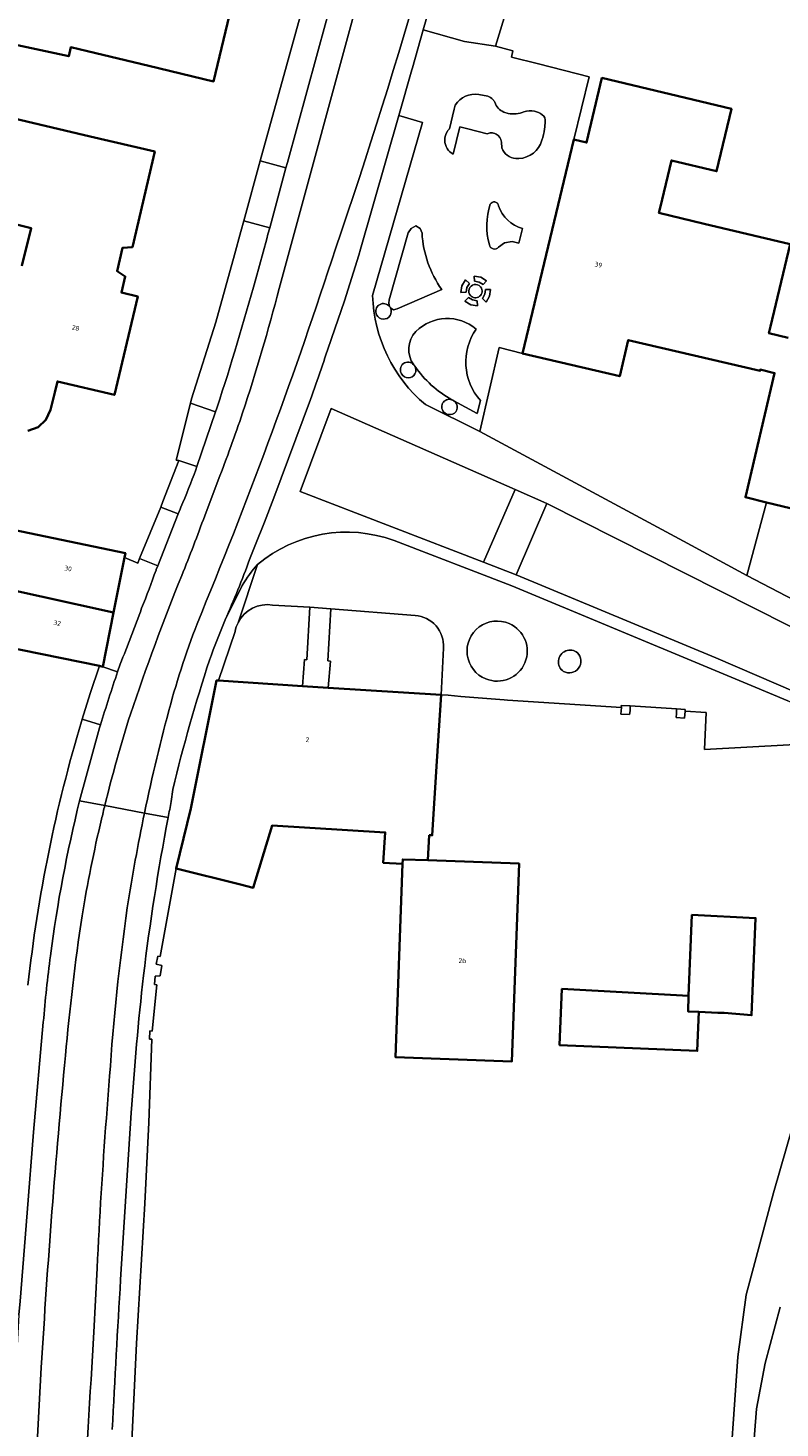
# Model space of a CAD drawing. Header units: metres. Extents: x 201541 to 204988, y 387833 to 394342.
# Tile 165 of 214: x 203578 to 203635, y 391738 to 391843. Entities that reach past the tile are written whole.
import ezdxf
from ezdxf.enums import TextEntityAlignment as Align

# ---------------------------------------------------------------- set-up
doc = ezdxf.new("R2010")
doc.units = ezdxf.units.M
for name, color, linetype, lineweight in [('B-WE-GR-BEPLANTING_CULTUUR_BODEMBEDEKKER-GV', 90, 'Continuous', 18), ('B-WE-GR-GROENVOORZIENING-GV', 80, 'Continuous', 18), ('B-WE-IE-TERREINAFSCHEIDING_KUNSTMATIG_MUUR-G', 90, 'IE-TERREINAFSCHEIDING-KUNSTMATIG-DICHT', 18), ('B-WE-IE-TERREINAFSCHEIDING_KUNSTMATIG_MUUR-GV', 90, 'Continuous', 18), ('B-WE-OG-BEBOUWING-GV', 7, 'Continuous', 35), ('B-WE-OG-BEBOUWING-T18', 10, 'Continuous', 18), ('B-WE-OG-TERREIN_ERF-GV', 7, 'Continuous', 18), ('B-WE-OG-WATER-GV', 130, 'Continuous', 18), ('B-WE-OG-WATER_SLOOT-GV', 120, 'Continuous', 18), ('B-WE-VH-ONVERHARD-GV', 252, 'Continuous', 18), ('B-WE-VH-VERHARDING_ASFALT-GV', 252, 'Continuous', 18), ('B-WE-VH-VERHARDING_BETONSTRAATSTEEN-GV', 252, 'Continuous', 18), ('B-WE-VH-VERHARDING_OPEN-GV', 252, 'Continuous', 18), ('B-WE-VH-VERHARDING_SIERBESTRATING-GV', 252, 'Continuous', 18), ('B-WE-VH-VERHARDING_STRAATBAKSTEEN-GV', 252, 'Continuous', 18), ('B-WE-VH-VERHARDING_TEGEL-GV', 252, 'Continuous', 18)]:
    doc.layers.add(name, color=color, linetype=linetype, lineweight=lineweight)
doc.styles.add('NLCS-ISO-M200-T18', font='NLCS-ISO.ttf', dxfattribs={"height": 0.36})
doc.linetypes.add('IE-TERREINAFSCHEIDING-KUNSTMATIG-DICHT', pattern='A,8,-1,[82,NLCS.SHX,S=0.75,R=90,X=0,Y=0],-1', length=10)

msp = doc.modelspace()

# ---------------------------------------------------------------- linework, layer by layer
at = {"layer": 'B-WE-GR-BEPLANTING_CULTUUR_BODEMBEDEKKER-GV'}
for points in [[(203612.169, 391837.774, 0.3029536), (203610.409, 391836.984)], [(203613.227, 391837.405, 0.0999247), (203612.868, 391837.657)], [(203613.38, 391837.201, 0.058041), (203613.227, 391837.405)], [(203614.064, 391836.46, -0.2264513), (203613.38, 391837.201)], [(203615.573, 391836.476, -0.1494625), (203614.393, 391836.352)], [(203616.356, 391836.528, 0.1409734), (203615.573, 391836.476)], [(203616.936, 391836.254, 0.1156732), (203616.356, 391836.528)], [(203617.172, 391835.731, 0.3131909), (203616.936, 391836.254)], [(203617.12, 391835.201, 0.0257976), (203617.172, 391835.731)], [(203609.82, 391835.016, 0.1541943), (203609.616, 391834.326)], [(203609.972, 391835.2, 0.0525344), (203609.82, 391835.016)], [(203612.801, 391834.828, -0.0995982), (203613.098, 391834.891)], [(203613.098, 391834.891, -0.1236678), (203613.471, 391834.804)], [(203613.471, 391834.804, -0.2466904), (203613.887, 391834.203)], [(203616.923, 391834.339, 0.0406035), (203617.12, 391835.201)], [(203609.616, 391834.326, 0.2687896), (203610.239, 391833.301)], [(203613.907, 391833.76, 0.2889914), (203614.959, 391832.962)], [(203615.19, 391832.963, 0.3238026), (203616.923, 391834.339)], [(203614.959, 391832.962, 0.0476821), (203615.19, 391832.963)], [(203613.037, 391829.526, 0.1527198), (203612.973, 391826.488)], [(203613.665, 391829.416, 0.7292391), (203613.037, 391829.526)], [(203615.47, 391827.702, -0.2566192), (203613.665, 391829.416)], [(203609.395, 391823.118, -0.1409514), (203607.908, 391827.357)], [(203612.973, 391826.488, 0.6578393), (203613.654, 391826.304)], [(203611.989, 391820.147, 0.3878684), (203607.441, 391819.963)], [(203607.441, 391819.963, 0.3573868), (203607.28, 391817.47)], [(203612.311, 391814.77, -0.3511245), (203611.989, 391820.147)], [(203607.357, 391817.365, 0.1146709), (203610.147, 391814.839)], [(203614.465, 391798.011, 1.0194973), (203612.715, 391793.851)], [(203612.715, 391793.851, 0.9876612), (203614.465, 391798.011)]]:
    msp.add_lwpolyline(points, format="xyb", dxfattribs=at)
for points in [[(203612.868, 391837.657), (203612.169, 391837.774)], [(203610.409, 391836.984), (203610.331, 391836.665), (203609.972, 391835.2)], [(203614.393, 391836.352), (203614.064, 391836.46)], [(203610.239, 391833.301), (203610.748, 391835.347), (203611.34, 391835.197), (203612.801, 391834.828)], [(203613.887, 391834.203), (203613.907, 391833.76)], [(203607.908, 391827.357), (203607.774, 391827.714), (203607.437, 391827.895), (203607.079, 391827.717), (203606.859, 391827.386), (203605.437, 391822.348), (203605.403, 391822.087), (203605.472, 391821.834), (203605.503, 391821.788), (203605.53, 391821.739), (203605.766, 391821.6), (203606.034, 391821.658), (203609.395, 391823.118)], [(203613.654, 391826.304), (203614.12, 391826.63), (203614.681, 391826.725), (203615.182, 391826.603), (203615.47, 391827.702)], [(203607.28, 391817.47), (203607.308, 391817.434), (203607.334, 391817.398), (203607.34, 391817.39), (203607.346, 391817.382), (203607.351, 391817.374), (203607.357, 391817.365)], [(203610.147, 391814.839), (203610.225, 391814.795), (203610.305, 391814.754)], [(203610.305, 391814.754), (203612.06, 391813.81), (203612.311, 391814.77)]]:
    msp.add_lwpolyline(points, dxfattribs=at)
at = {"layer": 'B-WE-GR-GROENVOORZIENING-GV'}
for points in [[(203593.851, 391797.419), (203592.61, 391793.723), (203598.914, 391793.313), (203599.066, 391795.3), (203599.24, 391795.299), (203599.47, 391799.235)], [(203599.47, 391799.235), (203596.677, 391799.405)], [(203601.051, 391799.126), (203600.814, 391795.207), (203601.018, 391795.198), (203600.863, 391793.194), (203609.351, 391792.647), (203609.523, 391796.175)], [(203607.389, 391798.623), (203601.051, 391799.126)]]:
    msp.add_lwpolyline(points, dxfattribs=at)
for points in [[(203596.677, 391799.405, 0.3280416), (203594.072, 391798.076)], [(203594.072, 391798.076, 0.0711649), (203593.851, 391797.419)], [(203609.523, 391796.175, 0.4146929), (203607.389, 391798.623)]]:
    msp.add_lwpolyline(points, format="xyb", dxfattribs=at)
at = {"layer": 'B-WE-IE-TERREINAFSCHEIDING_KUNSTMATIG_MUUR-G'}
for points in [[(203609.866, 391792.622), (203609.351, 391792.647)], [(203609.866, 391792.622), (203610.814, 391792.534)], [(203614.073, 391792.289), (203610.814, 391792.534)], [(203614.327, 391792.265), (203614.073, 391792.289)], [(203622.904, 391791.694), (203614.327, 391792.265)], [(203622.904, 391791.694), (203622.852, 391791.192), (203623.498, 391791.174), (203623.547, 391791.453), (203623.566, 391791.822)], [(203623.566, 391791.822), (203622.875, 391791.855), (203622.904, 391791.694)], [(203627.052, 391791.602), (203627.049, 391791.244), (203627.015, 391790.949), (203627.642, 391790.892), (203627.701, 391791.438)], [(203627.701, 391791.438), (203627.686, 391791.555), (203627.052, 391791.602)], [(203629.153, 391788.557), (203629.281, 391791.337), (203627.701, 391791.438)], [(203589.413, 391779.593), (203588.213, 391772.991), (203588.05, 391773.02), (203587.924, 391772.409), (203588.337, 391772.305)], [(203588.225, 391771.539), (203587.846, 391771.515), (203587.788, 391770.876), (203587.957, 391770.86), (203587.62, 391767.388), (203587.45, 391767.397), (203587.41, 391766.787)], [(203587.41, 391766.787), (203587.589, 391766.773), (203587.364, 391760.523), (203587.055, 391754.414), (203586.446, 391743.909), (203586.04, 391735.513), (203585.64, 391729.371), (203585.517, 391729.379), (203585.484, 391728.849), (203585.656, 391728.85), (203585.57, 391725.727)]]:
    msp.add_lwpolyline(points, dxfattribs=at)
at = {"layer": 'B-WE-IE-TERREINAFSCHEIDING_KUNSTMATIG_MUUR-GV'}
for points in [[(203623.566, 391791.822), (203622.875, 391791.855), (203622.904, 391791.694), (203622.852, 391791.192), (203623.498, 391791.174), (203623.547, 391791.453)], [(203627.052, 391791.602), (203627.049, 391791.244), (203627.015, 391790.949), (203627.642, 391790.892), (203627.701, 391791.438), (203627.686, 391791.555)]]:
    msp.add_lwpolyline(points, close=True, dxfattribs=at)
at = {"layer": 'B-WE-OG-BEBOUWING-GV'}
for points in [[(203582.749, 391841.024), (203587.369, 391839.921), (203592.232, 391838.76), (203594.655, 391848.901), (203589.795, 391850.061), (203589.153, 391850.215), (203589.918, 391853.614), (203577.717, 391856.361), (203578.511, 391859.616), (203572.408, 391861.104), (203570.448, 391853.07), (203576.551, 391851.582), (203576.878, 391852.922), (203580.59, 391852.122), (203579.34, 391846.319), (203577.505, 391846.714), (203576.427, 391841.708), (203581.345, 391840.648), (203581.491, 391841.325)], [(203584.713, 391798.832), (203585.542, 391802.98), (203585.609, 391803.302), (203569.463, 391806.649), (203568.345, 391802.454), (203568.369, 391802.45)], [(203562.443, 391795.685), (203567.341, 391794.68), (203568.017, 391797.974), (203573.395, 391796.911), (203583.668, 391794.847), (203583.901, 391794.77), (203584.713, 391798.832), (203568.369, 391802.45), (203568.345, 391802.454), (203564.921, 391803.141), (203564.938, 391802.943), (203565.252, 391802.879), (203564.389, 391798.678), (203563.111, 391798.94)], [(203608.453, 391782.119), (203608.673, 391782.106), (203609.03, 391787.658), (203609.351, 391792.647), (203600.863, 391793.194), (203598.914, 391793.313), (203592.61, 391793.723), (203592.446, 391793.733), (203590.53, 391784.122), (203589.413, 391779.593), (203594.267, 391778.395), (203595.223, 391778.159), (203596.629, 391782.825), (203605.147, 391782.316), (203604.992, 391780.029), (203606.442, 391779.949), (203606.454, 391780.287), (203608.346, 391780.218)], [(203608.346, 391780.218), (203606.454, 391780.287), (203606.442, 391779.949), (203605.916, 391765.418), (203614.669, 391765.101), (203615.207, 391779.97)], [(203630.142, 391768.765), (203630.626, 391768.745), (203632.692, 391768.574), (203632.988, 391775.876), (203628.203, 391776.118), (203627.954, 391770.022), (203627.907, 391768.856), (203628.722, 391768.823)], [(203627.954, 391770.022), (203618.431, 391770.557), (203618.253, 391766.325), (203628.598, 391765.889), (203628.722, 391768.823), (203627.907, 391768.856)]]:
    msp.add_lwpolyline(points, close=True, dxfattribs=at)
for points in [[(203635.443, 391819.487), (203633.987, 391819.834), (203634.106, 391820.334), (203635.58, 391826.529), (203629.121, 391828.065), (203625.716, 391828.875), (203625.809, 391829.267), (203626.654, 391832.818), (203630.059, 391832.008), (203631.177, 391836.707), (203621.439, 391839.024), (203620.281, 391834.16), (203619.323, 391834.391), (203615.451, 391818.323), (203622.778, 391816.607), (203623.414, 391819.321), (203633.321, 391817), (203633.321, 391817.1), (203634.423, 391816.842), (203632.223, 391807.505), (203633.819, 391807.118), (203638.517, 391805.989)], [(203578.277, 391812.495), (203579.034, 391812.782), (203579.623, 391813.335), (203579.965, 391814.066), (203580.289, 391815.378), (203580.487, 391816.211), (203584.782, 391815.193), (203586.537, 391822.603), (203585.311, 391822.893), (203585.599, 391824.11), (203584.974, 391824.489), (203585.376, 391826.253), (203586.127, 391826.314), (203587.81, 391833.492), (203582.945, 391834.633), (203577.232, 391835.974)], [(203575.366, 391828.509), (203578.52, 391827.72), (203577.814, 391824.897)]]:
    msp.add_lwpolyline(points, dxfattribs=at)
at = {"layer": 'B-WE-OG-TERREIN_ERF-GV'}
for points in [[(203587.369, 391839.921), (203582.749, 391841.024), (203581.491, 391841.325), (203581.345, 391840.648), (203576.427, 391841.708), (203577.505, 391846.714), (203579.34, 391846.319), (203580.59, 391852.122), (203576.878, 391852.922), (203576.551, 391851.582), (203570.448, 391853.07), (203572.408, 391861.104), (203578.511, 391859.616), (203577.717, 391856.361), (203589.918, 391853.614), (203589.153, 391850.215), (203589.795, 391850.061), (203594.655, 391848.901), (203592.232, 391838.76)], [(203632.692, 391768.574), (203630.626, 391768.745), (203630.142, 391768.765), (203628.722, 391768.823), (203628.598, 391765.889), (203618.253, 391766.325), (203618.431, 391770.557), (203627.954, 391770.022), (203628.203, 391776.118), (203632.988, 391775.876)]]:
    msp.add_lwpolyline(points, close=True, dxfattribs=at)
for points in [[(203614.64, 391845.366), (203613.429, 391841.417), (203614.738, 391841.052), (203614.629, 391840.589), (203616.654, 391840.077), (203620.478, 391839.111), (203619.323, 391834.391), (203620.281, 391834.16), (203621.439, 391839.024), (203631.177, 391836.707), (203630.059, 391832.008), (203626.654, 391832.818), (203625.809, 391829.267), (203625.716, 391828.875), (203629.121, 391828.065), (203635.58, 391826.529), (203634.106, 391820.334), (203633.987, 391819.834), (203635.443, 391819.487)], [(203562.443, 391795.685), (203563.111, 391798.94), (203564.389, 391798.678), (203565.252, 391802.879), (203564.938, 391802.943), (203564.921, 391803.141), (203568.345, 391802.454), (203569.463, 391806.649), (203585.609, 391803.302), (203585.542, 391802.98), (203586.537, 391802.553), (203586.677, 391802.896), (203588.262, 391806.773), (203588.43, 391807.183), (203589.633, 391810.272), (203589.418, 391810.302), (203590.501, 391814.569), (203590.586, 391814.903), (203592.407, 391820.678), (203593.801, 391825.722), (203594.279, 391827.474), (203594.499, 391828.28), (203595.729, 391832.787), (203599.112, 391845.013)], [(203577.232, 391835.974), (203582.945, 391834.633), (203587.81, 391833.492), (203586.127, 391826.314), (203585.376, 391826.253), (203584.974, 391824.489), (203585.599, 391824.11), (203585.311, 391822.893), (203586.537, 391822.603), (203584.782, 391815.193), (203580.487, 391816.211), (203580.289, 391815.378), (203579.965, 391814.066), (203579.623, 391813.335), (203579.034, 391812.782), (203578.277, 391812.495)], [(203577.814, 391824.897), (203578.52, 391827.72), (203575.366, 391828.509)], [(203638.517, 391805.989), (203633.819, 391807.118), (203632.333, 391801.636), (203635.886, 391799.769)], [(203582.309, 391790.653), (203582.362, 391790.824), (203582.958, 391792.759), (203583.668, 391794.847), (203573.395, 391796.911), (203568.017, 391797.974), (203567.341, 391794.68), (203562.443, 391795.685)], [(203638.686, 391789.075), (203629.153, 391788.557), (203629.281, 391791.337), (203627.701, 391791.438), (203627.642, 391790.892), (203627.015, 391790.949), (203627.049, 391791.244), (203627.052, 391791.602), (203623.566, 391791.822), (203623.547, 391791.453), (203623.498, 391791.174), (203622.852, 391791.192), (203622.904, 391791.694), (203614.327, 391792.265), (203614.073, 391792.289), (203610.814, 391792.534), (203609.866, 391792.622), (203609.351, 391792.647), (203609.03, 391787.658), (203608.673, 391782.106), (203608.453, 391782.119), (203608.346, 391780.218), (203615.207, 391779.97), (203614.669, 391765.101), (203605.916, 391765.418), (203606.442, 391779.949), (203604.992, 391780.029), (203605.147, 391782.316), (203596.629, 391782.825), (203595.223, 391778.159), (203594.267, 391778.395), (203589.413, 391779.593), (203588.213, 391772.991), (203588.05, 391773.02), (203587.924, 391772.409), (203588.337, 391772.305), (203588.225, 391771.539), (203587.846, 391771.515), (203587.788, 391770.876), (203587.957, 391770.86), (203587.62, 391767.388), (203587.45, 391767.397), (203587.41, 391766.787), (203587.589, 391766.773), (203587.364, 391760.523), (203587.055, 391754.414), (203586.446, 391743.909), (203586.04, 391735.513)], [(203635.362, 391647.515), (203632.983, 391654.534), (203631.401, 391660.647), (203629.775, 391667.77), (203629.483, 391669.884), (203627.859, 391676.553), (203627.313, 391683.268), (203626.832, 391688.739), (203627.01, 391693.629), (203627.294, 391697.321), (203627.506, 391700.077), (203628.317, 391705.237), (203629.325, 391714.223), (203629.891, 391719.015), (203630.878, 391731.787), (203631.649, 391742.889), (203632.268, 391747.564), (203634.338, 391755.227), (203635.809, 391760.37)]]:
    msp.add_lwpolyline(points, dxfattribs=at)
msp.add_lwpolyline([(203578.28, 391770.827, -0.0462293), (203582.309, 391790.653)], format="xyb", dxfattribs=at)
at = {"layer": 'B-WE-OG-WATER-GV'}
msp.add_lwpolyline([(203634.828, 391746.629), (203633.706, 391742.427), (203633.065, 391738.996), (203632.138, 391727.124), (203631.405, 391716.491), (203629.802, 391706.43), (203629.525, 391705.37), (203628.981, 391701.819), (203628.761, 391699.347), (203628.673, 391695.544), (203628.342, 391689.709), (203628.592, 391682.322), (203628.667, 391679.019), (203628.943, 391676.63), (203629.595, 391674.354), (203630.524, 391671.848), (203631.258, 391668.169), (203631.573, 391666.262), (203633.071, 391660.463), (203636.192, 391650.903)], dxfattribs=at)
at = {"layer": 'B-WE-OG-WATER_SLOOT-GV'}
for points in [[(203635.809, 391760.37), (203634.338, 391755.227), (203632.268, 391747.564), (203631.649, 391742.889), (203630.878, 391731.787), (203629.891, 391719.015), (203629.325, 391714.223), (203628.317, 391705.237), (203627.506, 391700.077), (203627.294, 391697.321), (203627.01, 391693.629), (203626.832, 391688.739), (203627.313, 391683.268), (203627.859, 391676.553), (203629.483, 391669.884), (203629.775, 391667.77), (203631.401, 391660.647), (203632.983, 391654.534), (203635.362, 391647.515)], [(203636.192, 391650.903), (203633.071, 391660.463), (203631.573, 391666.262), (203631.258, 391668.169), (203630.524, 391671.848), (203629.595, 391674.354), (203628.943, 391676.63), (203628.667, 391679.019), (203628.592, 391682.322), (203628.342, 391689.709), (203628.673, 391695.544), (203628.761, 391699.347), (203628.981, 391701.819), (203629.525, 391705.37), (203629.802, 391706.43), (203631.405, 391716.491), (203632.138, 391727.124), (203633.065, 391738.996), (203633.706, 391742.427), (203634.828, 391746.629)]]:
    msp.add_lwpolyline(points, dxfattribs=at)
at = {"layer": 'B-WE-VH-ONVERHARD-GV'}
for points in [[(203605.472, 391821.834, 0.92411), (203604.497, 391821.22)], [(203604.497, 391821.22, 1.01702), (203605.53, 391821.739)], [(203607.28, 391817.47, 0.9345968), (203606.375, 391816.781)], [(203606.375, 391816.781, 1.0327403), (203607.357, 391817.365)], [(203610.147, 391814.839, 0.8642489), (203609.625, 391813.844)], [(203609.625, 391813.844, 1.0588014), (203610.305, 391814.754)], [(203619.602, 391795.814, 1.0539252), (203618.555, 391794.411)], [(203618.555, 391794.411, 0.8610742), (203619.602, 391795.814)]]:
    msp.add_lwpolyline(points, format="xyb", dxfattribs=at)
for points in [[(203605.53, 391821.739), (203605.503, 391821.788), (203605.472, 391821.834)], [(203607.357, 391817.365), (203607.351, 391817.374), (203607.346, 391817.382), (203607.34, 391817.39), (203607.334, 391817.398), (203607.308, 391817.434), (203607.28, 391817.47)], [(203610.305, 391814.754), (203610.225, 391814.795), (203610.147, 391814.839)]]:
    msp.add_lwpolyline(points, dxfattribs=at)
at = {"layer": 'B-WE-VH-VERHARDING_ASFALT-GV'}
for points in [[(203610.067, 391870.55), (203597.165, 391823.201)], [(203597.165, 391823.201), (203610.067, 391870.55)], [(203608.004, 391842.65), (203609.489, 391847.814), (203614.479, 391865.282), (203615.106, 391867.638), (203615.178, 391867.901)], [(203606.392, 391864.119), (203604.397, 391856.893), (203604.314, 391856.586), (203600.767, 391843.547), (203600.696, 391843.288), (203597.783, 391832.655), (203597.676, 391832.259), (203596.454, 391827.751), (203596.324, 391827.271), (203596.234, 391826.94), (203595.407, 391823.916)], [(203601.092, 391819.433), (203602.067, 391822.281), (203603.145, 391825.706), (203603.285, 391826.15), (203606.156, 391836.198), (203607.136, 391839.632), (203607.18, 391839.784), (203608.004, 391842.65)], [(203594.944, 391802.837), (203595.398, 391803.957), (203596.069, 391805.63), (203596.756, 391807.47), (203599.518, 391814.852)], [(203592.507, 391814.269), (203592.488, 391814.213), (203592.387, 391813.919), (203590.97, 391809.811), (203590.89, 391809.578)], [(203592.583, 391808.796), (203591.569, 391806.119)], [(203591.569, 391806.119), (203592.583, 391808.796)], [(203589.779, 391806.751), (203589.726, 391806.617), (203589.582, 391806.252), (203588.042, 391802.357), (203587.929, 391802.072), (203587.91, 391802.024)], [(203585.214, 391794.96), (203585.019, 391794.391)], [(203583.731, 391790.403), (203583.664, 391790.183), (203582.162, 391784.7), (203584.057, 391784.339)], [(203589.051, 391784.628), (203589.17, 391785.552)], [(203584.057, 391784.339), (203582.162, 391784.7)], [(203587.036, 391783.77), (203584.057, 391784.339)], [(203584.057, 391784.339), (203587.036, 391783.77)], [(203588.818, 391783.429), (203587.036, 391783.77)], [(203587.036, 391783.77), (203588.818, 391783.429)], [(203579.433, 391768.045), (203578.691, 391759.778), (203578.221, 391753.734), (203577.682, 391747.087), (203577.586, 391746.045), (203577.158, 391738.283), (203576.813, 391730.59), (203576.812, 391730.562), (203576.635, 391725.55), (203576.509, 391717.804), (203576.474, 391710.055), (203576.475, 391709.904), (203576.478, 391709.511), (203576.512, 391704.514), (203576.977, 391690.994), (203577.156, 391686.206), (203577.161, 391686.084)], [(203584.173, 391760.83), (203584.418, 391763.984)], [(203584.418, 391763.984), (203584.173, 391760.83)], [(203585.247, 391748.722), (203586.046, 391761.226)], [(203583.021, 391741.193), (203583.221, 391744.751), (203583.35, 391747.159), (203583.475, 391749.567)], [(203583.475, 391749.567), (203583.35, 391747.159), (203583.221, 391744.751), (203583.021, 391741.193)]]:
    msp.add_lwpolyline(points, dxfattribs=at)
for points in [[(203601.404, 391826.184, 0.0270032), (203613.691, 391869.541)], [(203613.691, 391869.541, -0.0270032), (203601.404, 391826.184)], [(203591.343, 391798.847, 0.0191377), (203601.404, 391826.184)], [(203601.404, 391826.184, -0.0191377), (203591.343, 391798.847)], [(203595.407, 391823.916, -0.010773), (203592.507, 391814.269)], [(203597.165, 391823.201, -0.0169107), (203594.419, 391813.848)], [(203594.419, 391813.848, 0.0169107), (203597.165, 391823.201)], [(203599.518, 391814.852, 0.0052896), (203601.092, 391819.433)], [(203594.419, 391813.848, -0.0110624), (203592.583, 391808.796)], [(203592.583, 391808.796, 0.0110624), (203594.419, 391813.848)], [(203590.89, 391809.578, -0.0187684), (203589.779, 391806.751)], [(203591.569, 391806.119, -0.0078333), (203589.844, 391801.627)], [(203589.844, 391801.627, 0.0078333), (203591.569, 391806.119)], [(203587.91, 391802.024, -0.0077858), (203586.826, 391799.171)], [(203593.102, 391798.3, 0.0181656), (203594.944, 391802.837)], [(203589.844, 391801.627, 0.0148744), (203585.981, 391791.193)], [(203585.981, 391791.193, -0.0148744), (203589.844, 391801.627)], [(203586.826, 391799.171, -0.0071317), (203585.214, 391794.96)], [(203589.01, 391791.98, -0.029302), (203591.343, 391798.847)], [(203591.343, 391798.847, 0.029302), (203589.01, 391791.98)], [(203591.936, 391795.274, -0.0126018), (203593.102, 391798.3)], [(203589.17, 391785.552, -0.0209823), (203591.936, 391795.274)], [(203585.019, 391794.391, 0.0070751), (203583.731, 391790.403)], [(203587.036, 391783.77, -0.0150102), (203589.01, 391791.98)], [(203589.01, 391791.98, 0.0150102), (203587.036, 391783.77)], [(203585.981, 391791.193, 0.0173656), (203584.057, 391784.339)], [(203584.057, 391784.339, -0.0173656), (203585.981, 391791.193)], [(203582.162, 391784.7, 0.0284349), (203579.969, 391773.049)], [(203584.057, 391784.339, 0.00274), (203583.81, 391783.303)], [(203583.81, 391783.303, -0.00274), (203584.057, 391784.339)], [(203588.818, 391783.429, -0.0025672), (203589.051, 391784.628)], [(203583.81, 391783.303, 0.018713), (203582.344, 391776.04)], [(203582.344, 391776.04, -0.018713), (203583.81, 391783.303)], [(203585.749, 391776.65, -0.0130419), (203587.036, 391783.77)], [(203587.036, 391783.77, 0.0130419), (203585.749, 391776.65)], [(203586.961, 391771.551, -0.0168192), (203588.818, 391783.429)], [(203582.344, 391776.04, 0.0152314), (203581.1, 391765.535)], [(203581.1, 391765.535, -0.0152314), (203582.344, 391776.04)], [(203584.418, 391763.984, -0.0193452), (203585.749, 391776.65)], [(203585.749, 391776.65, 0.0193452), (203584.418, 391763.984)], [(203579.969, 391773.049, 0.0115862), (203579.433, 391768.045)], [(203586.046, 391761.226, -0.0113371), (203586.961, 391771.551)], [(203581.1, 391765.535, 0.0090489), (203579.282, 391742.102)], [(203579.282, 391742.102, -0.0090489), (203581.1, 391765.535)], [(203583.475, 391749.567, -0.0067493), (203584.173, 391760.83)], [(203584.173, 391760.83, 0.0067493), (203583.475, 391749.567)], [(203584.621, 391737.431, -0.0033699), (203585.247, 391748.722)], [(203579.282, 391742.102, 0.0079179), (203578.594, 391726.949)], [(203578.594, 391726.949, -0.0079179), (203579.282, 391742.102)], [(203582.32, 391726.913, -0.0062312), (203583.021, 391741.193)], [(203583.021, 391741.193, 0.0062312), (203582.32, 391726.913)]]:
    msp.add_lwpolyline(points, format="xyb", dxfattribs=at)
msp.add_lwpolyline([(203617.304, 391807.031), (203614.99, 391801.682), (203630.001, 391795.434), (203637.618, 391792.146), (203641.396, 391790.985), (203642.05, 391794.626), (203641.34, 391794.843), (203638.033, 391796.569)], close=True, dxfattribs=at)
at = {"layer": 'B-WE-VH-VERHARDING_BETONSTRAATSTEEN-GV'}
for points in [[(203601.067, 391814.173), (203598.739, 391807.939), (203612.523, 391802.632), (203614.919, 391808.08)], [(203614.99, 391801.682), (203617.304, 391807.031), (203614.919, 391808.08), (203612.523, 391802.632)]]:
    msp.add_lwpolyline(points, close=True, dxfattribs=at)
at = {"layer": 'B-WE-VH-VERHARDING_OPEN-GV'}
for points in [[(203612.761, 391823.769), (203612.336, 391824.042), (203611.837, 391824.121), (203611.849, 391823.741), (203612.193, 391823.673), (203612.498, 391823.5)], [(203611.217, 391822.918), (203611.288, 391823.262), (203611.467, 391823.565), (203611.181, 391823.839), (203610.907, 391823.401), (203610.832, 391822.89)], [(203612.446, 391822.448), (203612.727, 391822.178), (203612.988, 391822.618), (203613.069, 391823.125), (203612.683, 391823.118), (203612.621, 391822.762)], [(203611.126, 391822.233), (203611.568, 391821.97), (203612.076, 391821.892), (203612.055, 391822.273), (203611.707, 391822.338), (203611.398, 391822.511)], [(203612.261, 391812.443), (203627.569, 391804.198), (203632.333, 391801.636), (203633.819, 391807.118), (203632.223, 391807.505), (203634.423, 391816.842), (203633.321, 391817.1), (203633.321, 391817), (203623.414, 391819.321), (203622.778, 391816.607), (203615.451, 391818.323), (203613.702, 391818.761)], [(203600.863, 391793.194), (203601.018, 391795.198), (203600.814, 391795.207), (203601.051, 391799.126), (203599.47, 391799.235), (203599.24, 391795.299), (203599.066, 391795.3), (203598.914, 391793.313)]]:
    msp.add_lwpolyline(points, close=True, dxfattribs=at)
for points in [[(203612.374, 391823.223, 1.0067377), (203611.484, 391822.772)], [(203611.484, 391822.772, 0.9941709), (203612.374, 391823.223)]]:
    msp.add_lwpolyline(points, format="xyb", dxfattribs=at)
at = {"layer": 'B-WE-VH-VERHARDING_SIERBESTRATING-GV'}
for points in [[(203619.323, 391834.391), (203620.478, 391839.111), (203616.654, 391840.077), (203614.629, 391840.589), (203614.738, 391841.052), (203613.429, 391841.417), (203611.095, 391841.764), (203608.004, 391842.65), (203607.18, 391839.784), (203607.136, 391839.632), (203606.156, 391836.198), (203607.931, 391835.676), (203604.186, 391822.661)], [(203612.169, 391837.774), (203612.868, 391837.657)], [(203609.972, 391835.2), (203610.331, 391836.665), (203610.409, 391836.984)], [(203614.064, 391836.46), (203614.393, 391836.352)], [(203612.801, 391834.828), (203611.34, 391835.197), (203610.748, 391835.347), (203610.239, 391833.301)], [(203608.158, 391814.468), (203612.261, 391812.443), (203613.702, 391818.761), (203615.451, 391818.323), (203619.323, 391834.391)], [(203613.907, 391833.76), (203613.887, 391834.203)], [(203605.472, 391821.834), (203605.403, 391822.087), (203605.437, 391822.348), (203606.859, 391827.386), (203607.079, 391827.717), (203607.437, 391827.895)], [(203607.437, 391827.895), (203607.774, 391827.714), (203607.908, 391827.357)], [(203615.47, 391827.702), (203615.182, 391826.603), (203614.681, 391826.725), (203614.12, 391826.63), (203613.654, 391826.304)], [(203609.395, 391823.118), (203606.034, 391821.658), (203605.766, 391821.6), (203605.53, 391821.739)], [(203612.311, 391814.77), (203612.06, 391813.81), (203610.305, 391814.754)], [(203609.866, 391792.622), (203610.814, 391792.534), (203614.073, 391792.289), (203614.327, 391792.265), (203622.904, 391791.694), (203622.875, 391791.855), (203623.566, 391791.822), (203627.052, 391791.602), (203627.686, 391791.555), (203627.701, 391791.438), (203629.281, 391791.337), (203629.153, 391788.557), (203638.686, 391789.075), (203638.967, 391788.924), (203638.837, 391789.144), (203638.742, 391789.269), (203640.51, 391790.31), (203637.647, 391791.164), (203635.406, 391792.199), (203632.655, 391793.355), (203629.655, 391794.603), (203614.667, 391800.842), (203605.808, 391804.253)], [(203595.541, 391802.451), (203594.072, 391798.076)], [(203596.677, 391799.405), (203599.47, 391799.235), (203601.051, 391799.126), (203607.389, 391798.623)], [(203609.523, 391796.175), (203609.351, 391792.647), (203609.866, 391792.622)]]:
    msp.add_lwpolyline(points, dxfattribs=at)
for points in [[(203610.409, 391836.984, -0.3029536), (203612.169, 391837.774)], [(203612.868, 391837.657, -0.0999247), (203613.227, 391837.405)], [(203613.227, 391837.405, -0.058041), (203613.38, 391837.201)], [(203613.38, 391837.201, 0.2264513), (203614.064, 391836.46)], [(203614.393, 391836.352, 0.1494625), (203615.573, 391836.476)], [(203615.573, 391836.476, -0.1409734), (203616.356, 391836.528)], [(203616.356, 391836.528, -0.1156732), (203616.936, 391836.254)], [(203616.936, 391836.254, -0.3131909), (203617.172, 391835.731)], [(203617.172, 391835.731, -0.0257976), (203617.12, 391835.201)], [(203609.616, 391834.326, -0.1541943), (203609.82, 391835.016)], [(203609.82, 391835.016, -0.0525344), (203609.972, 391835.2)], [(203613.098, 391834.891, 0.0995982), (203612.801, 391834.828)], [(203613.471, 391834.804, 0.1236678), (203613.098, 391834.891)], [(203613.887, 391834.203, 0.2466904), (203613.471, 391834.804)], [(203617.12, 391835.201, -0.0406035), (203616.923, 391834.339)], [(203610.239, 391833.301, -0.2687896), (203609.616, 391834.326)], [(203614.959, 391832.962, -0.2889914), (203613.907, 391833.76)], [(203616.923, 391834.339, -0.3238026), (203615.19, 391832.963)], [(203615.19, 391832.963, -0.0476821), (203614.959, 391832.962)], [(203612.973, 391826.488, -0.1527198), (203613.037, 391829.526)], [(203613.037, 391829.526, -0.7292391), (203613.665, 391829.416)], [(203613.665, 391829.416, 0.2566192), (203615.47, 391827.702)], [(203607.908, 391827.357, 0.1409514), (203609.395, 391823.118)], [(203613.654, 391826.304, -0.6578393), (203612.973, 391826.488)], [(203611.484, 391822.772, -1.0067377), (203612.374, 391823.223)], [(203612.374, 391823.223, -0.9941709), (203611.484, 391822.772)], [(203604.186, 391822.661, 0.2113674), (203608.158, 391814.468)], [(203604.497, 391821.22, -0.92411), (203605.472, 391821.834)], [(203605.53, 391821.739, -1.01702), (203604.497, 391821.22)], [(203607.441, 391819.963, -0.3878684), (203611.989, 391820.147)], [(203607.28, 391817.47, -0.3573868), (203607.441, 391819.963)], [(203611.989, 391820.147, 0.3511245), (203612.311, 391814.77)], [(203606.375, 391816.781, -0.9345968), (203607.28, 391817.47)], [(203607.357, 391817.365, -1.0327403), (203606.375, 391816.781)], [(203610.147, 391814.839, -0.1146709), (203607.357, 391817.365)], [(203609.625, 391813.844, -0.8642489), (203610.147, 391814.839)], [(203610.305, 391814.754, -1.0588014), (203609.625, 391813.844)], [(203605.808, 391804.253, 0.2676651), (203595.541, 391802.451)], [(203594.072, 391798.076, -0.3280416), (203596.677, 391799.405)], [(203607.389, 391798.623, -0.4146929), (203609.523, 391796.175)], [(203612.715, 391793.851, -1.0194973), (203614.465, 391798.011)], [(203614.465, 391798.011, -0.9876612), (203612.715, 391793.851)], [(203618.555, 391794.411, -1.0539252), (203619.602, 391795.814)], [(203619.602, 391795.814, -0.8610742), (203618.555, 391794.411)]]:
    msp.add_lwpolyline(points, format="xyb", dxfattribs=at)
for points in [[(203611.837, 391824.121), (203612.336, 391824.042), (203612.761, 391823.769), (203612.498, 391823.5), (203612.193, 391823.673), (203611.849, 391823.741)], [(203611.467, 391823.565), (203611.288, 391823.262), (203611.217, 391822.918), (203610.832, 391822.89), (203610.907, 391823.401), (203611.181, 391823.839)], [(203612.727, 391822.178), (203612.446, 391822.448), (203612.621, 391822.762), (203612.683, 391823.118), (203613.069, 391823.125), (203612.988, 391822.618)], [(203612.076, 391821.892), (203611.568, 391821.97), (203611.126, 391822.233), (203611.398, 391822.511), (203611.707, 391822.338), (203612.055, 391822.273)]]:
    msp.add_lwpolyline(points, close=True, dxfattribs=at)
at = {"layer": 'B-WE-VH-VERHARDING_STRAATBAKSTEEN-GV'}
for points in [[(203596.454, 391827.751), (203597.676, 391832.259), (203595.729, 391832.787), (203594.499, 391828.28)], [(203590.97, 391809.811), (203592.387, 391813.919), (203590.501, 391814.569), (203589.418, 391810.302), (203589.633, 391810.272)], [(203588.262, 391806.773), (203586.677, 391802.896), (203588.042, 391802.357), (203589.582, 391806.252)]]:
    msp.add_lwpolyline(points, close=True, dxfattribs=at)
for points in [[(203583.901, 391794.77), (203583.668, 391794.847), (203582.958, 391792.759), (203582.362, 391790.824), (203583.731, 391790.403)], [(203585.019, 391794.391), (203583.901, 391794.77)]]:
    msp.add_lwpolyline(points, dxfattribs=at)
msp.add_lwpolyline([(203583.731, 391790.403, -0.0070751), (203585.019, 391794.391)], format="xyb", dxfattribs=at)
at = {"layer": 'B-WE-VH-VERHARDING_TEGEL-GV'}
for points in [[(203609.489, 391847.814), (203608.004, 391842.65), (203611.095, 391841.764), (203613.429, 391841.417), (203614.64, 391845.366), (203617.499, 391855.228), (203617.977, 391856.759), (203613.843, 391857.987), (203615.705, 391864.482)], [(203604.186, 391822.661), (203607.931, 391835.676), (203606.156, 391836.198), (203603.285, 391826.15), (203603.145, 391825.706), (203602.067, 391822.281), (203601.092, 391819.433)], [(203596.234, 391826.94), (203596.324, 391827.271), (203596.454, 391827.751), (203594.499, 391828.28), (203594.279, 391827.474), (203593.801, 391825.722), (203592.407, 391820.678), (203590.586, 391814.903), (203590.501, 391814.569), (203592.387, 391813.919), (203592.488, 391814.213), (203592.507, 391814.269)], [(203595.407, 391823.916), (203596.234, 391826.94)], [(203599.518, 391814.852), (203596.756, 391807.47), (203596.069, 391805.63), (203595.398, 391803.957), (203594.944, 391802.837)], [(203637.618, 391792.146), (203630.001, 391795.434), (203614.99, 391801.682), (203612.523, 391802.632), (203598.739, 391807.939), (203601.067, 391814.173), (203614.919, 391808.08), (203617.304, 391807.031), (203638.033, 391796.569)], [(203635.886, 391799.769), (203632.333, 391801.636), (203627.569, 391804.198), (203612.261, 391812.443), (203608.158, 391814.468)], [(203590.89, 391809.578), (203590.97, 391809.811), (203589.633, 391810.272), (203588.43, 391807.183), (203588.262, 391806.773), (203589.582, 391806.252), (203589.726, 391806.617)], [(203589.726, 391806.617), (203589.779, 391806.751)], [(203605.808, 391804.253), (203614.667, 391800.842), (203629.655, 391794.603)], [(203587.91, 391802.024), (203587.929, 391802.072), (203588.042, 391802.357), (203586.677, 391802.896), (203586.537, 391802.553), (203585.542, 391802.98), (203584.713, 391798.832), (203583.901, 391794.77), (203585.019, 391794.391), (203585.214, 391794.96)], [(203594.072, 391798.076), (203595.541, 391802.451)], [(203593.102, 391798.3), (203594.393, 391800.873)], [(203594.393, 391800.873), (203593.102, 391798.3)], [(203586.04, 391735.513), (203586.446, 391743.909), (203587.055, 391754.414), (203587.364, 391760.523), (203587.589, 391766.773), (203587.41, 391766.787), (203587.45, 391767.397), (203587.62, 391767.388), (203587.957, 391770.86), (203587.788, 391770.876), (203587.846, 391771.515), (203588.225, 391771.539), (203588.337, 391772.305), (203587.924, 391772.409), (203588.05, 391773.02), (203588.213, 391772.991), (203589.413, 391779.593), (203590.53, 391784.122), (203592.446, 391793.733), (203592.61, 391793.723), (203593.851, 391797.419)], [(203629.655, 391794.603), (203632.655, 391793.355), (203635.406, 391792.199)], [(203582.162, 391784.7), (203583.664, 391790.183), (203583.731, 391790.403), (203582.362, 391790.824), (203582.309, 391790.653)], [(203589.17, 391785.552), (203589.051, 391784.628)], [(203576.37, 391746.103), (203577.586, 391746.045), (203577.682, 391747.087), (203578.221, 391753.734), (203578.691, 391759.778), (203579.433, 391768.045)], [(203586.046, 391761.226), (203585.247, 391748.722)]]:
    msp.add_lwpolyline(points, dxfattribs=at)
msp.add_lwpolyline([(203597.783, 391832.655), (203600.696, 391843.288), (203600.767, 391843.547), (203599.429, 391843.911), (203599.687, 391844.863), (203599.112, 391845.013), (203595.729, 391832.787), (203597.676, 391832.259)], close=True, dxfattribs=at)
for points in [[(203592.507, 391814.269, 0.010773), (203595.407, 391823.916)], [(203608.158, 391814.468, -0.2113674), (203604.186, 391822.661)], [(203601.092, 391819.433, -0.0052896), (203599.518, 391814.852)], [(203589.779, 391806.751, 0.0187684), (203590.89, 391809.578)], [(203595.541, 391802.451, -0.2676651), (203605.808, 391804.253)], [(203586.826, 391799.171, 0.0077858), (203587.91, 391802.024)], [(203594.944, 391802.837, -0.0181656), (203593.102, 391798.3)], [(203594.393, 391800.873, -0.0531233), (203595.541, 391802.451)], [(203595.541, 391802.451, 0.0531233), (203594.393, 391800.873)], [(203585.214, 391794.96, 0.0071317), (203586.826, 391799.171)], [(203593.102, 391798.3, 0.0126018), (203591.936, 391795.274)], [(203593.851, 391797.419, -0.0711649), (203594.072, 391798.076)], [(203591.936, 391795.274, 0.0209823), (203589.17, 391785.552)], [(203582.309, 391790.653, 0.0462293), (203578.28, 391770.827)], [(203579.969, 391773.049, -0.0284349), (203582.162, 391784.7)], [(203589.051, 391784.628, 0.0025672), (203588.818, 391783.429)], [(203588.818, 391783.429, 0.0168192), (203586.961, 391771.551)], [(203579.433, 391768.045, -0.0115862), (203579.969, 391773.049)], [(203586.961, 391771.551, 0.0113371), (203586.046, 391761.226)], [(203585.247, 391748.722, 0.0033699), (203584.621, 391737.431)]]:
    msp.add_lwpolyline(points, format="xyb", dxfattribs=at)

# ---------------------------------------------------------------- texts
at = {"layer": 'B-WE-OG-BEBOUWING-T18', "style": 'NLCS-ISO-M200-T18'}
for s, rotation, p in [('39', 346.5, (203621.171, 391824.984)), ('28', 346.7, (203581.864, 391820.23)), ('30', 348.7, (203581.297, 391802.15)), ('32', 348.7, (203580.477, 391798.045)), ('2', 356.6, (203599.293, 391789.282)), ('2b', 357.9, (203610.941, 391772.68))]:
    msp.add_text(s, height=0.36, rotation=rotation, dxfattribs=at).set_placement(p, align=Align.MIDDLE)

doc.saveas('drawing.dxf')
